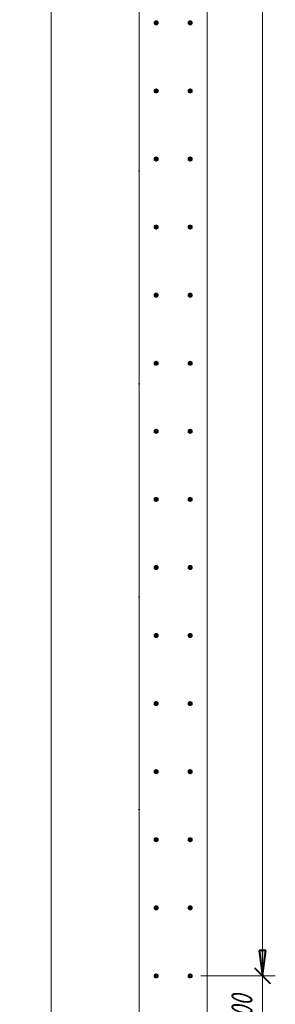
# Model space of a CAD drawing. Header units: millimetres. Extents: x 25757 to 55891, y 7716 to 18253.
# Tile 13 of 73: x 34229 to 34980, y 9417 to 12309. Entities that reach past the tile are written whole.
import ezdxf

# ---------------------------------------------------------------- set-up
doc = ezdxf.new("R2010")
doc.units = ezdxf.units.MM
doc.linetypes.add('ADSK_Линия сетки', pattern=[625, 500, -62.5, 0, -62.5])
for name, color, linetype, lineweight in [('A-____-____-DIMS', 211, 'Continuous', 9), ('A-____-____-DIMS-25', 211, 'Continuous', 9), ('A-WALL-____-MCUT', 113, 'Continuous', 50), ('S-GRID-____-OTLN', 1, 'Continuous', 9), ('S-RBAR-____-MCUT', 171, 'Continuous', 20)]:
    doc.layers.add(name, color=color, linetype=linetype, lineweight=lineweight)
doc.styles.add('GOST Common_I_1', font='GOST Common Italic.ttf', dxfattribs={"width": 0.8, "height": 62.5})
doc.dimstyles.new('ADSK_Для_арматуры_Основной_2_5_мм_шаг_кол-во_Стрелки_точный', dxfattribs={"dimscale": 304.8, "dimtxt": 0.206224, "dimasz": 0.246063, "dimexe": 0.123031, "dimexo": 0.000403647, "dimgap": 0.032808, "dimtad": 1, "dimdec": 0, "dimlfac": 304.8, "dimdsep": 46, "dimtxsty": 'GOST Common_I_1', "dimsah": 1, "dimcen": 0.09, "dimdle": 0.123031, "dimazin": 0, "dimtfac": 1, "dimtdec": 4, "dimtix": 1, "dimtmove": 0, "dimatfit": 3, "dimfxl": 1, "dimtvp": 1, "dimtfill": 1, "dimtolj": 1, "dimtzin": 0, "dimarcsym": 2})
doc.dimstyles.new('ADSK_Округление_5мм__Узкий_', dxfattribs={"dimscale": 304.8, "dimtxt": 0.206224, "dimasz": 0.147638, "dimexe": 0.123031, "dimexo": 0.000269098, "dimgap": 0.032808, "dimtad": 1, "dimdec": 0, "dimlfac": 304.8, "dimrnd": 5, "dimdsep": 46, "dimtxsty": 'GOST Common_I_1', "dimblk1": 'OBLIQUE', "dimblk2": 'OBLIQUE', "dimsah": 1, "dimcen": 0.09, "dimdle": 0.123031, "dimazin": 0, "dimtfac": 1, "dimtdec": 4, "dimtix": 1, "dimtmove": 0, "dimatfit": 3, "dimfxl": 1, "dimtvp": 1, "dimtfill": 1, "dimtolj": 1, "dimtzin": 0, "dimlwd": 20, "dimlwe": 20, "dimarcsym": 2})

# ---------------------------------------------------------------- blocks, each defined once
blk = doc.blocks.new('DIMBLOCK136-КЖ1_ПЭ_ВЭ1_Армирование_Вертикальное')
at = {"layer": 'A-____-____-DIMS-25', "lineweight": 40}
for p, q in [((34942.5, 16300), (34920, 16322.5)), ((34942.5, 16300), (34965, 16277.5)), ((34942.5, 9500), (34920, 9522.5)), ((34942.5, 9500), (34965, 9477.5))]:
    blk.add_line(p, q, dxfattribs=at)
at = {"layer": 'A-____-____-DIMS-25', "lineweight": 20}
for p, q in [((34942.5, 16300), (34761, 16300)), ((34942.5, 16300), (34942.5, 9500)), ((34942.5, 16300), (34980, 16300)), ((34942.5, 9500), (34761, 9500)), ((34942.5, 9500), (34980, 9500))]:
    blk.add_line(p, q, dxfattribs=at)
at = {"layer": 'A-____-____-DIMS-25', "color": 0, "lineweight": 20, "insert": (34850.8, 12829.7), "char_height": 62.5, "width": 168.756, "attachment_point": 1, "rotation": 90, "line_spacing_factor": 1.022761, "style": 'GOST Common_I_1', "bg_fill": 3, "box_fill_scale": 1.25, "bg_fill_color": 256, "bg_fill_true_color": 13158600, "bg_fill_transparency": 0}
blk.add_mtext('6800', dxfattribs=at)
blk = doc.blocks.new('_Oblique')
at = {"color": 0, "linetype": 'ByBlock', "lineweight": -2}
blk.add_line((-0.5, -0.5), (0.5, 0.5), dxfattribs=at)
blk = doc.blocks.new('DIMBLOCK137-КЖ1_ПЭ_ВЭ1_Армирование_Вертикальное')
at = {"layer": 'A-____-____-DIMS-25', "lineweight": 40}
for p, q in [((34942.5, 9500), (34920, 9522.5)), ((34942.5, 9500), (34965, 9477.5)), ((34942.5, 9300), (34920, 9322.5)), ((34942.5, 9300), (34965, 9277.5))]:
    blk.add_line(p, q, dxfattribs=at)
at = {"layer": 'A-____-____-DIMS-25', "lineweight": 20}
for p, q in [((34942.5, 9500), (34761, 9500)), ((34942.5, 9500), (34942.5, 9300)), ((34942.5, 9500), (34980, 9500)), ((34942.5, 9300), (34761, 9300)), ((34942.5, 9300), (34980, 9300))]:
    blk.add_line(p, q, dxfattribs=at)
at = {"layer": 'A-____-____-DIMS-25', "color": 0, "lineweight": 20, "insert": (34850.8, 9347.3), "char_height": 62.5, "width": 126.567, "attachment_point": 1, "rotation": 90, "line_spacing_factor": 1.022761, "style": 'GOST Common_I_1', "bg_fill": 3, "box_fill_scale": 1.25, "bg_fill_color": 256, "bg_fill_true_color": 13158600, "bg_fill_transparency": 0}
blk.add_mtext('200', dxfattribs=at)
blk = doc.blocks.new('DIMBLOCK160-КЖ1_ПЭ_ВЭ1_Армирование_Вертикальное')
at = {"layer": 'A-____-____-DIMS-25', "lineweight": 40}
for points in [[(34942.5, 16300), (34932.6, 16225), (34952.4, 16225)], [(34942.5, 9500), (34952.4, 9575), (34932.6, 9575)]]:
    blk.add_hatch(color=256, dxfattribs=at).paths.add_polyline_path(points)
at = {"layer": 'A-____-____-DIMS-25'}
for p, q in [((34942.5, 16337.5), (34942.5, 9462.5)), ((34942.5, 16300), (34767.5, 16300)), ((34942.5, 16300), (34980, 16300)), ((34942.5, 9500), (34767.5, 9500)), ((34942.5, 9500), (34980, 9500))]:
    blk.add_line(p, q, dxfattribs=at)
at = {"layer": 'A-____-____-DIMS-25', "lineweight": 40}
for p, q in [((34942.5, 16300), (34932.6, 16225)), ((34952.4, 16225), (34942.5, 16300)), ((34932.6, 16225), (34952.4, 16225)), ((34952.4, 9575), (34932.6, 9575)), ((34932.6, 9575), (34942.5, 9500)), ((34942.5, 9500), (34952.4, 9575))]:
    blk.add_line(p, q, dxfattribs=at)
at = {"layer": 'A-____-____-DIMS-25', "color": 0, "insert": (34850.8, 12708.8), "char_height": 62.5, "width": 458.964, "attachment_point": 1, "rotation": 90, "line_spacing_factor": 1.022761, "style": 'GOST Common_I_1', "bg_fill": 3, "box_fill_scale": 1.25, "bg_fill_color": 256, "bg_fill_true_color": 13158600, "bg_fill_transparency": 0}
blk.add_mtext('400x17=6800', dxfattribs=at)
blk = doc.blocks.new('_None')
blk = doc.blocks.new('DIMBLOCK161-КЖ1_ПЭ_ВЭ1_Армирование_Вертикальное')
at = {"layer": 'A-____-____-DIMS-25', "lineweight": 40}
for points in [[(34322, 16100), (34312.1, 16025), (34331.9, 16025)], [(34322, 9300), (34331.9, 9375), (34312.1, 9375)]]:
    blk.add_hatch(color=256, dxfattribs=at).paths.add_polyline_path(points)
at = {"layer": 'A-____-____-DIMS-25'}
for p, q in [((34322, 16137.5), (34322, 9262.5)), ((34322, 16100), (34284.5, 16100)), ((34322, 16100), (34592.5, 16100)), ((34322, 9300), (34284.5, 9300)), ((34322, 9300), (34592.5, 9300))]:
    blk.add_line(p, q, dxfattribs=at)
at = {"layer": 'A-____-____-DIMS-25', "lineweight": 40}
for p, q in [((34322, 16100), (34312.1, 16025)), ((34331.9, 16025), (34322, 16100)), ((34312.1, 16025), (34331.9, 16025)), ((34331.9, 9375), (34312.1, 9375)), ((34312.1, 9375), (34322, 9300)), ((34322, 9300), (34331.9, 9375))]:
    blk.add_line(p, q, dxfattribs=at)
at = {"layer": 'A-____-____-DIMS-25', "color": 0, "insert": (34230.3, 12508.8), "char_height": 62.5, "width": 458.964, "attachment_point": 1, "rotation": 90, "line_spacing_factor": 1.022761, "style": 'GOST Common_I_1', "bg_fill": 3, "box_fill_scale": 1.25, "bg_fill_color": 256, "bg_fill_true_color": 13158600, "bg_fill_transparency": 0}
blk.add_mtext('400x17=6800', dxfattribs=at)

msp = doc.modelspace()

# ---------------------------------------------------------------- hatches: boundary and pattern name
at = {"layer": 'S-RBAR-____-MCUT'}
h = msp.add_hatch(color=256, dxfattribs=at)
edge = h.paths.add_edge_path()
edge.add_arc((34630, 12300.001), 6, 0, 360)
for points in [[(34630, 12294.001), (34635.1962, 12297.001), (34635.1962, 12303.001), (34630, 12306.001), (34624.8038, 12303.001), (34624.8038, 12297.001)], [(34730, 12294.001), (34735.1962, 12297.001), (34735.1962, 12303.001), (34730, 12306.001), (34724.8038, 12303.001), (34724.8038, 12297.001)], [(34630, 12094.001), (34635.1962, 12097.001), (34635.1962, 12103.001), (34630, 12106.001), (34624.8038, 12103.001), (34624.8038, 12097.001)], [(34730, 12094.001), (34735.1962, 12097.001), (34735.1962, 12103.001), (34730, 12106.001), (34724.8038, 12103.001), (34724.8038, 12097.001)], [(34630, 11894.001), (34635.1962, 11897.001), (34635.1962, 11903.001), (34630, 11906.001), (34624.8038, 11903.001), (34624.8038, 11897.001)], [(34730, 11894.001), (34735.1962, 11897.001), (34735.1962, 11903.001), (34730, 11906.001), (34724.8038, 11903.001), (34724.8038, 11897.001)], [(34630, 11694.001), (34635.1962, 11697.001), (34635.1962, 11703.001), (34630, 11706.001), (34624.8038, 11703.001), (34624.8038, 11697.001)], [(34730, 11694.001), (34735.1962, 11697.001), (34735.1962, 11703.001), (34730, 11706.001), (34724.8038, 11703.001), (34724.8038, 11697.001)], [(34630, 11494.001), (34635.1962, 11497.001), (34635.1962, 11503.001), (34630, 11506.001), (34624.8038, 11503.001), (34624.8038, 11497.001)], [(34730, 11494.001), (34735.1962, 11497.001), (34735.1962, 11503.001), (34730, 11506.001), (34724.8038, 11503.001), (34724.8038, 11497.001)], [(34630, 11294.001), (34635.1962, 11297.001), (34635.1962, 11303.001), (34630, 11306.001), (34624.8038, 11303.001), (34624.8038, 11297.001)], [(34730, 11294.001), (34735.1962, 11297.001), (34735.1962, 11303.001), (34730, 11306.001), (34724.8038, 11303.001), (34724.8038, 11297.001)], [(34630, 11094.001), (34635.1962, 11097.001), (34635.1962, 11103.001), (34630, 11106.001), (34624.8038, 11103.001), (34624.8038, 11097.001)], [(34730, 11094.001), (34735.1962, 11097.001), (34735.1962, 11103.001), (34730, 11106.001), (34724.8038, 11103.001), (34724.8038, 11097.001)], [(34630, 10894.001), (34635.1962, 10897.001), (34635.1962, 10903.001), (34630, 10906.001), (34624.8038, 10903.001), (34624.8038, 10897.001)], [(34730, 10894.001), (34735.1962, 10897.001), (34735.1962, 10903.001), (34730, 10906.001), (34724.8038, 10903.001), (34724.8038, 10897.001)], [(34630, 10694.001), (34635.1962, 10697.001), (34635.1962, 10703.001), (34630, 10706.001), (34624.8038, 10703.001), (34624.8038, 10697.001)], [(34730, 10694.001), (34735.1962, 10697.001), (34735.1962, 10703.001), (34730, 10706.001), (34724.8038, 10703.001), (34724.8038, 10697.001)], [(34630, 10494.001), (34635.1962, 10497.001), (34635.1962, 10503.001), (34630, 10506.001), (34624.8038, 10503.001), (34624.8038, 10497.001)], [(34730, 10494.001), (34735.1962, 10497.001), (34735.1962, 10503.001), (34730, 10506.001), (34724.8038, 10503.001), (34724.8038, 10497.001)], [(34630, 10294.001), (34635.1962, 10297.001), (34635.1962, 10303.001), (34630, 10306.001), (34624.8038, 10303.001), (34624.8038, 10297.001)], [(34730, 10294.001), (34735.1962, 10297.001), (34735.1962, 10303.001), (34730, 10306.001), (34724.8038, 10303.001), (34724.8038, 10297.001)], [(34630, 10094.001), (34635.1962, 10097.001), (34635.1962, 10103.001), (34630, 10106.001), (34624.8038, 10103.001), (34624.8038, 10097.001)], [(34730, 10094.001), (34735.1962, 10097.001), (34735.1962, 10103.001), (34730, 10106.001), (34724.8038, 10103.001), (34724.8038, 10097.001)], [(34630, 9894.001), (34635.1962, 9897.001), (34635.1962, 9903.001), (34630, 9906.001), (34624.8038, 9903.001), (34624.8038, 9897.001)], [(34730, 9894.001), (34735.1962, 9897.001), (34735.1962, 9903.001), (34730, 9906.001), (34724.8038, 9903.001), (34724.8038, 9897.001)], [(34630, 9694.001), (34635.1962, 9697.001), (34635.1962, 9703.001), (34630, 9706.001), (34624.8038, 9703.001), (34624.8038, 9697.001)], [(34730, 9694.001), (34735.1962, 9697.001), (34735.1962, 9703.001), (34730, 9706.001), (34724.8038, 9703.001), (34724.8038, 9697.001)], [(34630, 9494.001), (34635.1962, 9497.001), (34635.1962, 9503.001), (34630, 9506.001), (34624.8038, 9503.001), (34624.8038, 9497.001)], [(34730, 9494.001), (34735.1962, 9497.001), (34735.1962, 9503.001), (34730, 9506.001), (34724.8038, 9503.001), (34724.8038, 9497.001)]]:
    msp.add_hatch(color=256, dxfattribs=at).paths.add_polyline_path(points)
h = msp.add_hatch(color=256, dxfattribs=at)
edge = h.paths.add_edge_path()
edge.add_arc((34730, 12300.001), 6, 0, 360)
h = msp.add_hatch(color=256, dxfattribs=at)
edge = h.paths.add_edge_path()
edge.add_arc((34630, 12100.001), 6, 0, 360)
h = msp.add_hatch(color=256, dxfattribs=at)
edge = h.paths.add_edge_path()
edge.add_arc((34730, 12100.001), 6, 0, 360)
h = msp.add_hatch(color=256, dxfattribs=at)
edge = h.paths.add_edge_path()
edge.add_arc((34630, 11900.001), 6, 0, 360)
h = msp.add_hatch(color=256, dxfattribs=at)
edge = h.paths.add_edge_path()
edge.add_arc((34730, 11900.001), 6, 0, 360)
h = msp.add_hatch(color=256, dxfattribs=at)
edge = h.paths.add_edge_path()
edge.add_arc((34630, 11700.001), 6, 0, 360)
h = msp.add_hatch(color=256, dxfattribs=at)
edge = h.paths.add_edge_path()
edge.add_arc((34730, 11700.001), 6, 0, 360)
h = msp.add_hatch(color=256, dxfattribs=at)
edge = h.paths.add_edge_path()
edge.add_arc((34630, 11500.001), 6, 0, 360)
h = msp.add_hatch(color=256, dxfattribs=at)
edge = h.paths.add_edge_path()
edge.add_arc((34730, 11500.001), 6, 0, 360)
h = msp.add_hatch(color=256, dxfattribs=at)
edge = h.paths.add_edge_path()
edge.add_arc((34630, 11300.001), 6, 0, 360)
h = msp.add_hatch(color=256, dxfattribs=at)
edge = h.paths.add_edge_path()
edge.add_arc((34730, 11300.001), 6, 0, 360)
h = msp.add_hatch(color=256, dxfattribs=at)
edge = h.paths.add_edge_path()
edge.add_arc((34630, 11100.001), 6, 0, 360)
h = msp.add_hatch(color=256, dxfattribs=at)
edge = h.paths.add_edge_path()
edge.add_arc((34730, 11100.001), 6, 0, 360)
h = msp.add_hatch(color=256, dxfattribs=at)
edge = h.paths.add_edge_path()
edge.add_arc((34630, 10900.001), 6, 0, 360)
h = msp.add_hatch(color=256, dxfattribs=at)
edge = h.paths.add_edge_path()
edge.add_arc((34730, 10900.001), 6, 0, 360)
h = msp.add_hatch(color=256, dxfattribs=at)
edge = h.paths.add_edge_path()
edge.add_arc((34630, 10700.001), 6, 0, 360)
h = msp.add_hatch(color=256, dxfattribs=at)
edge = h.paths.add_edge_path()
edge.add_arc((34730, 10700.001), 6, 0, 360)
h = msp.add_hatch(color=256, dxfattribs=at)
edge = h.paths.add_edge_path()
edge.add_arc((34630, 10500.001), 6, 0, 360)
h = msp.add_hatch(color=256, dxfattribs=at)
edge = h.paths.add_edge_path()
edge.add_arc((34730, 10500.001), 6, 0, 360)
h = msp.add_hatch(color=256, dxfattribs=at)
edge = h.paths.add_edge_path()
edge.add_arc((34630, 10300.001), 6, 0, 360)
h = msp.add_hatch(color=256, dxfattribs=at)
edge = h.paths.add_edge_path()
edge.add_arc((34730, 10300.001), 6, 0, 360)
h = msp.add_hatch(color=256, dxfattribs=at)
edge = h.paths.add_edge_path()
edge.add_arc((34630, 10100.001), 6, 0, 360)
h = msp.add_hatch(color=256, dxfattribs=at)
edge = h.paths.add_edge_path()
edge.add_arc((34730, 10100.001), 6, 0, 360)
h = msp.add_hatch(color=256, dxfattribs=at)
edge = h.paths.add_edge_path()
edge.add_arc((34630, 9900.001), 6, 0, 360)
h = msp.add_hatch(color=256, dxfattribs=at)
edge = h.paths.add_edge_path()
edge.add_arc((34730, 9900.001), 6, 0, 360)
h = msp.add_hatch(color=256, dxfattribs=at)
edge = h.paths.add_edge_path()
edge.add_arc((34630, 9700.001), 6, 0, 360)
h = msp.add_hatch(color=256, dxfattribs=at)
edge = h.paths.add_edge_path()
edge.add_arc((34730, 9700.001), 6, 0, 360)
h = msp.add_hatch(color=256, dxfattribs=at)
edge = h.paths.add_edge_path()
edge.add_arc((34630, 9500.001), 6, 0, 360)
h = msp.add_hatch(color=256, dxfattribs=at)
edge = h.paths.add_edge_path()
edge.add_arc((34730, 9500.001), 6, 0, 360)

# ---------------------------------------------------------------- linework, layer by layer
at = {"layer": 'A-WALL-____-MCUT', "lineweight": 9}
for p, q in [((34780, 9000), (34780, 16650.001)), ((34580, 16450.001), (34580, 9000))]:
    msp.add_line(p, q, dxfattribs=at)
at = {"layer": 'S-GRID-____-OTLN', "linetype": 'ADSK_Линия сетки'}
msp.add_line((34580, 18052.657), (34580, 7920.7958), dxfattribs=at)
at = {"layer": 'S-RBAR-____-MCUT'}
for p, q in [((34630, 12306.001), (34624.8038, 12303.001)), ((34624.8038, 12303.001), (34624.8038, 12297.001)), ((34624.8038, 12297.001), (34630, 12294.001)), ((34635.1962, 12303.001), (34630, 12306.001)), ((34630, 12294.001), (34635.1962, 12297.001)), ((34635.1962, 12297.001), (34635.1962, 12303.001)), ((34730, 12306.001), (34724.8038, 12303.001)), ((34724.8038, 12303.001), (34724.8038, 12297.001)), ((34724.8038, 12297.001), (34730, 12294.001)), ((34735.1962, 12303.001), (34730, 12306.001)), ((34730, 12294.001), (34735.1962, 12297.001)), ((34735.1962, 12297.001), (34735.1962, 12303.001)), ((34630, 12106.001), (34624.8038, 12103.001)), ((34624.8038, 12103.001), (34624.8038, 12097.001)), ((34624.8038, 12097.001), (34630, 12094.001)), ((34635.1962, 12103.001), (34630, 12106.001)), ((34630, 12094.001), (34635.1962, 12097.001)), ((34635.1962, 12097.001), (34635.1962, 12103.001)), ((34730, 12106.001), (34724.8038, 12103.001)), ((34724.8038, 12103.001), (34724.8038, 12097.001)), ((34724.8038, 12097.001), (34730, 12094.001)), ((34735.1962, 12103.001), (34730, 12106.001)), ((34730, 12094.001), (34735.1962, 12097.001)), ((34735.1962, 12097.001), (34735.1962, 12103.001)), ((34630, 11906.001), (34624.8038, 11903.001)), ((34624.8038, 11903.001), (34624.8038, 11897.001)), ((34624.8038, 11897.001), (34630, 11894.001)), ((34635.1962, 11903.001), (34630, 11906.001)), ((34630, 11894.001), (34635.1962, 11897.001)), ((34635.1962, 11897.001), (34635.1962, 11903.001)), ((34730, 11906.001), (34724.8038, 11903.001)), ((34724.8038, 11903.001), (34724.8038, 11897.001)), ((34724.8038, 11897.001), (34730, 11894.001)), ((34735.1962, 11903.001), (34730, 11906.001)), ((34730, 11894.001), (34735.1962, 11897.001)), ((34735.1962, 11897.001), (34735.1962, 11903.001)), ((34630, 11706.001), (34624.8038, 11703.001)), ((34624.8038, 11703.001), (34624.8038, 11697.001)), ((34624.8038, 11697.001), (34630, 11694.001)), ((34635.1962, 11703.001), (34630, 11706.001)), ((34630, 11694.001), (34635.1962, 11697.001)), ((34635.1962, 11697.001), (34635.1962, 11703.001)), ((34730, 11706.001), (34724.8038, 11703.001)), ((34724.8038, 11703.001), (34724.8038, 11697.001)), ((34724.8038, 11697.001), (34730, 11694.001)), ((34735.1962, 11703.001), (34730, 11706.001)), ((34730, 11694.001), (34735.1962, 11697.001)), ((34735.1962, 11697.001), (34735.1962, 11703.001)), ((34630, 11506.001), (34624.8038, 11503.001)), ((34624.8038, 11503.001), (34624.8038, 11497.001)), ((34624.8038, 11497.001), (34630, 11494.001)), ((34635.1962, 11503.001), (34630, 11506.001)), ((34630, 11494.001), (34635.1962, 11497.001)), ((34635.1962, 11497.001), (34635.1962, 11503.001)), ((34730, 11506.001), (34724.8038, 11503.001)), ((34724.8038, 11503.001), (34724.8038, 11497.001)), ((34724.8038, 11497.001), (34730, 11494.001)), ((34735.1962, 11503.001), (34730, 11506.001)), ((34730, 11494.001), (34735.1962, 11497.001)), ((34735.1962, 11497.001), (34735.1962, 11503.001)), ((34630, 11306.001), (34624.8038, 11303.001)), ((34624.8038, 11303.001), (34624.8038, 11297.001)), ((34624.8038, 11297.001), (34630, 11294.001)), ((34635.1962, 11303.001), (34630, 11306.001)), ((34630, 11294.001), (34635.1962, 11297.001)), ((34635.1962, 11297.001), (34635.1962, 11303.001)), ((34730, 11306.001), (34724.8038, 11303.001)), ((34724.8038, 11303.001), (34724.8038, 11297.001)), ((34724.8038, 11297.001), (34730, 11294.001)), ((34735.1962, 11303.001), (34730, 11306.001)), ((34730, 11294.001), (34735.1962, 11297.001)), ((34735.1962, 11297.001), (34735.1962, 11303.001)), ((34630, 11106.001), (34624.8038, 11103.001)), ((34624.8038, 11103.001), (34624.8038, 11097.001)), ((34624.8038, 11097.001), (34630, 11094.001)), ((34635.1962, 11103.001), (34630, 11106.001)), ((34630, 11094.001), (34635.1962, 11097.001)), ((34635.1962, 11097.001), (34635.1962, 11103.001)), ((34730, 11106.001), (34724.8038, 11103.001)), ((34724.8038, 11103.001), (34724.8038, 11097.001)), ((34724.8038, 11097.001), (34730, 11094.001)), ((34735.1962, 11103.001), (34730, 11106.001)), ((34730, 11094.001), (34735.1962, 11097.001)), ((34735.1962, 11097.001), (34735.1962, 11103.001)), ((34630, 10906.001), (34624.8038, 10903.001)), ((34635.1962, 10903.001), (34630, 10906.001)), ((34730, 10906.001), (34724.8038, 10903.001)), ((34735.1962, 10903.001), (34730, 10906.001)), ((34624.8038, 10903.001), (34624.8038, 10897.001)), ((34624.8038, 10897.001), (34630, 10894.001)), ((34630, 10894.001), (34635.1962, 10897.001)), ((34635.1962, 10897.001), (34635.1962, 10903.001)), ((34724.8038, 10903.001), (34724.8038, 10897.001)), ((34724.8038, 10897.001), (34730, 10894.001)), ((34730, 10894.001), (34735.1962, 10897.001)), ((34735.1962, 10897.001), (34735.1962, 10903.001)), ((34630, 10706.001), (34624.8038, 10703.001)), ((34635.1962, 10703.001), (34630, 10706.001)), ((34730, 10706.001), (34724.8038, 10703.001)), ((34735.1962, 10703.001), (34730, 10706.001)), ((34624.8038, 10703.001), (34624.8038, 10697.001)), ((34624.8038, 10697.001), (34630, 10694.001)), ((34630, 10694.001), (34635.1962, 10697.001)), ((34635.1962, 10697.001), (34635.1962, 10703.001)), ((34724.8038, 10703.001), (34724.8038, 10697.001)), ((34724.8038, 10697.001), (34730, 10694.001)), ((34730, 10694.001), (34735.1962, 10697.001)), ((34735.1962, 10697.001), (34735.1962, 10703.001)), ((34630, 10506.001), (34624.8038, 10503.001)), ((34624.8038, 10503.001), (34624.8038, 10497.001)), ((34635.1962, 10503.001), (34630, 10506.001)), ((34635.1962, 10497.001), (34635.1962, 10503.001)), ((34730, 10506.001), (34724.8038, 10503.001)), ((34724.8038, 10503.001), (34724.8038, 10497.001)), ((34735.1962, 10503.001), (34730, 10506.001)), ((34735.1962, 10497.001), (34735.1962, 10503.001)), ((34624.8038, 10497.001), (34630, 10494.001)), ((34630, 10494.001), (34635.1962, 10497.001)), ((34724.8038, 10497.001), (34730, 10494.001)), ((34730, 10494.001), (34735.1962, 10497.001)), ((34630, 10306.001), (34624.8038, 10303.001)), ((34624.8038, 10303.001), (34624.8038, 10297.001)), ((34635.1962, 10303.001), (34630, 10306.001)), ((34635.1962, 10297.001), (34635.1962, 10303.001)), ((34730, 10306.001), (34724.8038, 10303.001)), ((34724.8038, 10303.001), (34724.8038, 10297.001)), ((34735.1962, 10303.001), (34730, 10306.001)), ((34735.1962, 10297.001), (34735.1962, 10303.001)), ((34624.8038, 10297.001), (34630, 10294.001)), ((34630, 10294.001), (34635.1962, 10297.001)), ((34724.8038, 10297.001), (34730, 10294.001)), ((34730, 10294.001), (34735.1962, 10297.001)), ((34630, 10106.001), (34624.8038, 10103.001)), ((34624.8038, 10103.001), (34624.8038, 10097.001)), ((34624.8038, 10097.001), (34630, 10094.001)), ((34635.1962, 10103.001), (34630, 10106.001)), ((34630, 10094.001), (34635.1962, 10097.001)), ((34635.1962, 10097.001), (34635.1962, 10103.001)), ((34730, 10106.001), (34724.8038, 10103.001)), ((34724.8038, 10103.001), (34724.8038, 10097.001)), ((34724.8038, 10097.001), (34730, 10094.001)), ((34735.1962, 10103.001), (34730, 10106.001)), ((34730, 10094.001), (34735.1962, 10097.001)), ((34735.1962, 10097.001), (34735.1962, 10103.001)), ((34630, 9906.001), (34624.8038, 9903.001)), ((34624.8038, 9903.001), (34624.8038, 9897.001)), ((34624.8038, 9897.001), (34630, 9894.001)), ((34635.1962, 9903.001), (34630, 9906.001)), ((34630, 9894.001), (34635.1962, 9897.001)), ((34635.1962, 9897.001), (34635.1962, 9903.001)), ((34730, 9906.001), (34724.8038, 9903.001)), ((34724.8038, 9903.001), (34724.8038, 9897.001)), ((34724.8038, 9897.001), (34730, 9894.001)), ((34735.1962, 9903.001), (34730, 9906.001)), ((34730, 9894.001), (34735.1962, 9897.001)), ((34735.1962, 9897.001), (34735.1962, 9903.001)), ((34630, 9706.001), (34624.8038, 9703.001)), ((34624.8038, 9703.001), (34624.8038, 9697.001)), ((34624.8038, 9697.001), (34630, 9694.001)), ((34635.1962, 9703.001), (34630, 9706.001)), ((34630, 9694.001), (34635.1962, 9697.001)), ((34635.1962, 9697.001), (34635.1962, 9703.001)), ((34730, 9706.001), (34724.8038, 9703.001)), ((34724.8038, 9703.001), (34724.8038, 9697.001)), ((34724.8038, 9697.001), (34730, 9694.001)), ((34735.1962, 9703.001), (34730, 9706.001)), ((34730, 9694.001), (34735.1962, 9697.001)), ((34735.1962, 9697.001), (34735.1962, 9703.001)), ((34630, 9506.001), (34624.8038, 9503.001)), ((34624.8038, 9503.001), (34624.8038, 9497.001)), ((34624.8038, 9497.001), (34630, 9494.001)), ((34635.1962, 9503.001), (34630, 9506.001)), ((34630, 9494.001), (34635.1962, 9497.001)), ((34635.1962, 9497.001), (34635.1962, 9503.001)), ((34730, 9506.001), (34724.8038, 9503.001)), ((34724.8038, 9503.001), (34724.8038, 9497.001)), ((34724.8038, 9497.001), (34730, 9494.001)), ((34735.1962, 9503.001), (34730, 9506.001)), ((34730, 9494.001), (34735.1962, 9497.001)), ((34735.1962, 9497.001), (34735.1962, 9503.001))]:
    msp.add_line(p, q, dxfattribs=at)
for centre in [(34630, 12300.001), (34730, 12300.001), (34630, 12100.001), (34730, 12100.001), (34630, 11900.001), (34730, 11900.001), (34630, 11700.001), (34730, 11700.001), (34630, 11500.001), (34730, 11500.001), (34630, 11300.001), (34730, 11300.001), (34630, 11100.001), (34730, 11100.001), (34630, 10900.001), (34730, 10900.001), (34630, 10700.001), (34730, 10700.001), (34630, 10500.001), (34730, 10500.001), (34630, 10300.001), (34730, 10300.001), (34630, 10100.001), (34730, 10100.001), (34630, 9900.001), (34730, 9900.001), (34630, 9700.001), (34730, 9700.001), (34630, 9500.001), (34730, 9500.001)]:
    msp.add_circle(centre, 6, dxfattribs=at)

# ---------------------------------------------------------------- next in the draw order: dimensions: what is measured, and where the dimension line sits
at = {"layer": 'A-____-____-DIMS', "lineweight": 20}
dim = msp.add_linear_dim(base=(34942.4901, 9500.001), p1=(34736, 16300.001), p2=(34736, 9500.001), angle=90, dimstyle='ADSK_Округление_5мм__Узкий_', override={"dimpost": '<>', "dimfxl": 6800}, dxfattribs=at)
dim.commit()
dim.dimension.update_dxf_attribs({"geometry": 'DIMBLOCK136-КЖ1_ПЭ_ВЭ1_Армирование_Вертикальное', "text_midpoint": (34900.8376, 12900.001)})
at = {"layer": 'A-____-____-DIMS'}
dim = msp.add_linear_dim(base=(34322.0102, 9300.001), p1=(34630, 16100.001), p2=(34630, 9300.001), angle=90, text='400x17=6800', dimstyle='ADSK_Для_арматуры_Основной_2_5_мм_шаг_кол-во_Стрелки_точный', override={"dimpost": '<>', "dimblk1": 'None', "dimblk2": 'None', "dimsah": 1, "dimfxl": 6800}, dxfattribs=at)
dim.commit()
dim.dimension.update_dxf_attribs({"geometry": 'DIMBLOCK161-КЖ1_ПЭ_ВЭ1_Армирование_Вертикальное', "text_midpoint": (34280.3577, 12700.001)})

# ---------------------------------------------------------------- next in the draw order: dimensions: what is measured, and where the dimension line sits
at = {"layer": 'A-____-____-DIMS', "lineweight": 20}
dim = msp.add_linear_dim(base=(34942.4901, 9300.001), p1=(34736, 9500.001), p2=(34736, 9300.001), angle=90, dimstyle='ADSK_Округление_5мм__Узкий_', override={"dimpost": '<>', "dimfxl": 200}, dxfattribs=at)
dim.commit()
dim.dimension.update_dxf_attribs({"geometry": 'DIMBLOCK137-КЖ1_ПЭ_ВЭ1_Армирование_Вертикальное', "text_midpoint": (34901.2401, 9400.001)})

# ---------------------------------------------------------------- next in the draw order: dimensions: what is measured, and where the dimension line sits
at = {"layer": 'A-____-____-DIMS'}
dim = msp.add_linear_dim(base=(34942.4901, 9500.001), p1=(34730, 16300.001), p2=(34730, 9500.001), angle=90, text='400x17=6800', dimstyle='ADSK_Для_арматуры_Основной_2_5_мм_шаг_кол-во_Стрелки_точный', override={"dimpost": '<>', "dimblk1": 'None', "dimblk2": 'None', "dimsah": 1, "dimfxl": 6800}, dxfattribs=at)
dim.commit()
dim.dimension.update_dxf_attribs({"geometry": 'DIMBLOCK160-КЖ1_ПЭ_ВЭ1_Армирование_Вертикальное', "text_midpoint": (34900.8376, 12900.001)})

doc.saveas('drawing.dxf')
